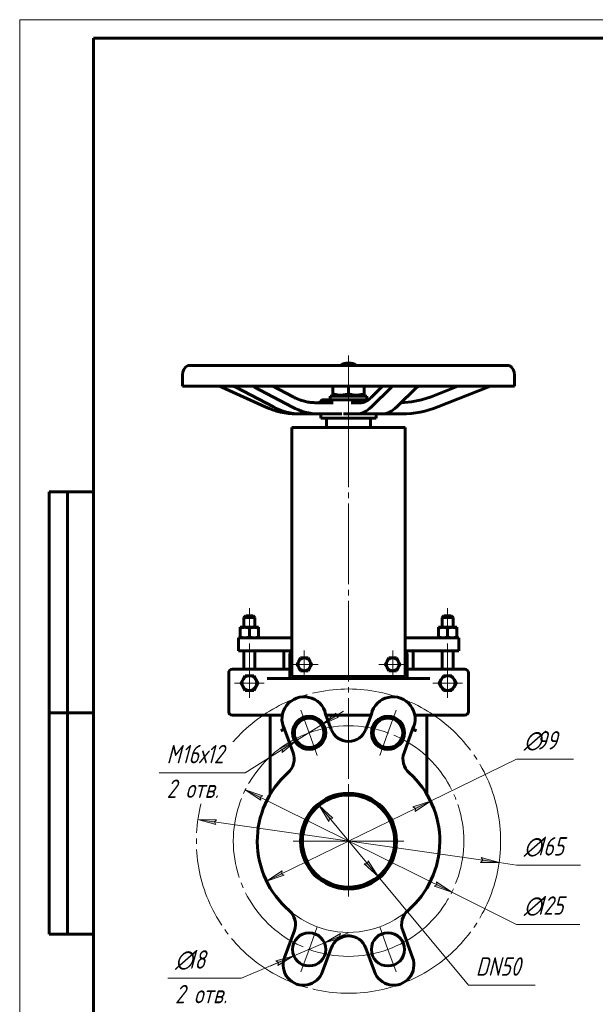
# Model space of a CAD drawing. Header units: millimetres. Extents: x 0 to 297, y 0 to 420.
# Tile 2 of 3: x 0 to 156, y 153 to 420. Entities that reach past the tile are written whole.
import ezdxf

# ---------------------------------------------------------------- set-up
doc = ezdxf.new("R2010")
doc.units = ezdxf.units.MM
for name, pattern in [('K5LT_AXLED', [26.368139, 21.868139, -1.5, 1.5, -1.5]), ('K5LT_BASIC', [0]), ('K5LT_THIN', [0])]:
    doc.linetypes.add(name, pattern=pattern)
doc.layers.add('Системный слой', color=7, linetype='Continuous')
doc.layers.add('Системный слой (1)', color=7, linetype='Continuous', true_color=0x6c6c6c)
doc.styles.add('KDIMTEXTSTYLE', font='GOST_AU.SHX', dxfattribs={"width": 0.96, "oblique": 15, "height": 5})
doc.styles.add('KTEXTSTYLE', font='GOST_AU.SHX', dxfattribs={"width": 0.56, "height": 5})
doc.dimstyles.new('KDIMSTYLE (0.50)', dxfattribs={"dimtxt": 5, "dimasz": 1, "dimexe": 2, "dimexo": 0, "dimgap": 1, "dimtad": 1, "dimlfac": 2, "dimtxsty": 'KDIMTEXTSTYLE', "dimsah": 1, "dimcen": 0, "dimdle": 1, "dimadec": 0, "dimazin": 0, "dimtfac": 0.667, "dimtmove": 0, "dimatfit": 3, "dimfxl": 1, "dimtvp": 1, "dimtolj": 1, "dimtzin": 0, "dimarcsym": 0})

# ---------------------------------------------------------------- blocks, each defined once
blk = doc.blocks.new('U0')
at = {"layer": 'Системный слой (1)', "color": 143, "linetype": 'K5LT_BASIC', "lineweight": 60, "true_color": 0x33acca}
for p, q in [((108.95, 316.9), (111.61, 317.77)), ((103.41, 316.13), (106.2, 316.35)), ((106.2, 316.35), (108.95, 316.9))]:
    blk.add_line(p, q, dxfattribs=at)
blk = doc.blocks.new('U1')
at = {"layer": 'Системный слой (1)', "color": 143, "linetype": 'K5LT_BASIC', "lineweight": 60, "true_color": 0x33acca}
for p, q in [((81.33, 316.13), (80.39, 316.13)), ((84.99, 316.13), (81.33, 316.13))]:
    blk.add_line(p, q, dxfattribs=at)
blk = doc.blocks.new('U2')
at = {"layer": 'Системный слой (1)', "color": 143, "linetype": 'K5LT_BASIC', "lineweight": 60, "true_color": 0x33acca}
for p, q in [((84.17, 317.94), (86.65, 317.94)), ((86.65, 317.94), (94.17, 317.94))]:
    blk.add_line(p, q, dxfattribs=at)
blk = doc.blocks.new('U3')
at = {"layer": 'Системный слой (1)', "color": 143, "linetype": 'K5LT_BASIC', "lineweight": 60, "true_color": 0x33acca}
for p, q in [((44.17, 320.62), (128.03, 320.62)), ((128.03, 320.62), (134.17, 320.62))]:
    blk.add_line(p, q, dxfattribs=at)
blk = doc.blocks.new('U4')
at = {"layer": 'Системный слой (1)', "color": 143, "linetype": 'K5LT_BASIC', "lineweight": 60, "true_color": 0x33acca}
for p, q in [((100.85, 320.36), (100.94, 320.51)), ((100.94, 320.51), (100.88, 320.62))]:
    blk.add_line(p, q, dxfattribs=at)
blk = doc.blocks.new('U5')
at = {"layer": 'Системный слой (1)', "color": 143, "linetype": 'K5LT_BASIC', "lineweight": 60, "true_color": 0x33acca}
for p, q in [((96.55, 313.13), (96.67, 313.13)), ((98.32, 313.13), (103.68, 313.13))]:
    blk.add_line(p, q, dxfattribs=at)
blk = doc.blocks.new('U6')
at = {"layer": 'Системный слой (1)', "color": 143, "linetype": 'K5LT_BASIC', "lineweight": 60, "true_color": 0x33acca}
for p in [(82.75, 316.94), (82.75, 316.94), (82.78, 316.94)]:
    blk.add_line(p, (82.75, 316.94), dxfattribs=at)
blk = doc.blocks.new('U7')
at = {"layer": 'Системный слой (1)', "color": 143, "linetype": 'K5LT_BASIC', "lineweight": 60, "true_color": 0x33acca}
for p, q in [((81.33, 316.13), (81.56, 316.17)), ((81.33, 316.13), (81.33, 316.13)), ((81.56, 316.17), (81.75, 316.28)), ((81.75, 316.28), (81.85, 316.38))]:
    blk.add_line(p, q, dxfattribs=at)
blk = doc.blocks.new('U8')
at = {"layer": 'Системный слой (1)', "color": 143, "linetype": 'K5LT_BASIC', "lineweight": 60, "true_color": 0x33acca}
for p, q in [((65.49, 248.88), (73.78, 248.88)), ((104.55, 248.88), (112.84, 248.88))]:
    blk.add_line(p, q, dxfattribs=at)
blk = doc.blocks.new('U9')
at = {"layer": 'Системный слой (1)', "color": 30, "linetype": 'K5LT_AXLED', "lineweight": 18, "true_color": 0xff8000}
for q in [(62.29, 244.1), (58.29, 240.1), (66.29, 240.1), (62.29, 236.1)]:
    blk.add_line((62.29, 240.1), q, dxfattribs=at)
blk = doc.blocks.new('U10')
at = {"layer": 'Системный слой (1)', "color": 30, "linetype": 'K5LT_AXLED', "lineweight": 18, "true_color": 0xff8000}
for q in [(77.18, 248.94), (73.43, 245.19), (80.93, 245.19), (77.18, 241.44)]:
    blk.add_line((77.18, 245.19), q, dxfattribs=at)
blk = doc.blocks.new('U11')
at = {"layer": 'Системный слой (1)', "color": 30, "linetype": 'K5LT_AXLED', "lineweight": 18, "true_color": 0xff8000}
for q in [(89.17, 212.26), (74.17, 197.26), (104.17, 197.26), (89.17, 182.26)]:
    blk.add_line((89.17, 197.26), q, dxfattribs=at)
blk = doc.blocks.new('U12')
at = {"layer": 'Системный слой (1)', "color": 30, "linetype": 'K5LT_AXLED', "lineweight": 18, "true_color": 0xff8000}
for q in [(101.15, 248.94), (97.4, 245.19), (104.9, 245.19), (101.15, 241.44)]:
    blk.add_line((101.15, 245.19), q, dxfattribs=at)
blk = doc.blocks.new('U13')
at = {"layer": 'Системный слой (1)', "color": 30, "linetype": 'K5LT_AXLED', "lineweight": 18, "true_color": 0xff8000}
for q in [(116.04, 244.1), (112.04, 240.1), (120.04, 240.1), (116.04, 236.1)]:
    blk.add_line((116.04, 240.1), q, dxfattribs=at)
blk = doc.blocks.new('D0')
at = {"layer": 'Системный слой (1)'}
for points in [[(85.68, 231.13), (86.46, 230.84), (81.87, 228.75), (85.76, 231.96)], [(71.2, 221.29), (75.09, 224.5), (70.5, 222.4), (71.27, 222.11)]]:
    blk.add_hatch(color=7, dxfattribs=at).paths.add_polyline_path(points)
at = {"layer": 'Системный слой (1)', "color": 7, "linetype": 'K5LT_THIN', "lineweight": 18, "true_color": 0xffffff}
for p, q in [((81.87, 228.75), (87.8, 232.46)), ((85.76, 231.96), (81.87, 228.75)), ((81.87, 228.75), (86.46, 230.84)), ((85.68, 231.13), (85.76, 231.96)), ((86.46, 230.84), (85.68, 231.13)), ((81.87, 228.75), (75.09, 224.5)), ((75.09, 224.5), (61.14, 215.77)), ((75.09, 224.5), (69.15, 220.79)), ((75.09, 224.5), (70.5, 222.4)), ((71.2, 221.29), (75.09, 224.5)), ((70.5, 222.4), (71.27, 222.11)), ((71.27, 222.11), (71.2, 221.29))]:
    blk.add_line(p, q, dxfattribs=at)
blk.add_wipeout([(39.85, 207.38), (39.85, 224.15), (58.36, 224.15), (58.36, 207.38)]).dxf.layer = 'Системный слой (1)'
blk.add_line((61.14, 215.77), (37.85, 215.77), dxfattribs=at)
at = {"layer": 'Системный слой (1)', "color": 7, "char_height": 5, "attachment_point": 1, "style": 'KTEXTSTYLE'}
for s, insert in [('\\H5.0;\\W1.000;\\Q15;\\Q15;\\W0.960;M', (39.85, 223.35)), ('\\H5.0;\\W1.000;\\Q15;\\Q15;\\W0.960;16х12', (43.82, 223.35)), ('\\H5.0;\\W1.000;\\Q15;\\Q15;\\W0.960;2 отв.', (39.85, 213.97))]:
    blk.add_mtext(s, dxfattribs=dict(at, insert=insert))
blk = doc.blocks.new('KDIMARROW_01')
at = {"layer": 'Системный слой'}
blk.add_hatch(color=0, dxfattribs=at).paths.add_polyline_path([(-5, -0.66), (0, 0), (-5, 0.66), (-4.5, 0)])
at = {"layer": 'Системный слой', "color": 0, "linetype": 'K5LT_THIN', "lineweight": 18}
for p, q in [((-4.5, 0), (-5, 0.66)), ((-5, 0.66), (0, 0)), ((0, 0), (-5, -0.66)), ((-5, -0.66), (-4.5, 0))]:
    blk.add_line(p, q, dxfattribs=at)
at = {"layer": 'Системный слой (1)', "color": 0, "linetype": 'K5LT_THIN', "lineweight": 18}
blk.add_line((89.17, 197.26), (88.67, 197.26), dxfattribs=at)
blk = doc.blocks.new('D1')
at = {"layer": 'Системный слой (1)'}
for points in [[(86.76, 171.42), (87.47, 171.01), (82.62, 169.66), (86.96, 172.23)], [(70, 163.56), (74.34, 166.13), (69.48, 164.77), (70.2, 164.36)]]:
    blk.add_hatch(color=7, dxfattribs=at).paths.add_polyline_path(points)
at = {"layer": 'Системный слой (1)', "color": 7, "linetype": 'K5LT_THIN', "lineweight": 18, "true_color": 0xffffff}
for p, q in [((82.62, 169.66), (89.06, 172.4)), ((86.96, 172.23), (82.62, 169.66)), ((82.62, 169.66), (87.47, 171.01)), ((86.76, 171.42), (86.96, 172.23)), ((87.47, 171.01), (86.76, 171.42)), ((82.62, 169.66), (74.34, 166.13)), ((74.34, 166.13), (60.14, 160.07)), ((74.34, 166.13), (67.9, 163.38)), ((74.34, 166.13), (69.48, 164.77)), ((70, 163.56), (74.34, 166.13)), ((69.48, 164.77), (70.2, 164.36)), ((70.2, 164.36), (70, 163.56))]:
    blk.add_line(p, q, dxfattribs=at)
blk.add_wipeout([(42.13, 151.68), (42.13, 168.45), (57.5, 168.45), (57.5, 151.68)]).dxf.layer = 'Системный слой (1)'
blk.add_line((60.14, 160.07), (40.13, 160.07), dxfattribs=at)
at = {"layer": 'Системный слой (1)', "color": 7, "char_height": 5, "attachment_point": 1, "style": 'KTEXTSTYLE'}
for s, insert in [('\\H5.0;\\W1.000;\\Q15;\\Q15;\\W0.960;∅', (42.13, 167.65)), ('\\H5.0;\\W1.000;\\Q15;\\Q15;\\W0.960;18', (45.44, 167.65)), ('\\H5.0;\\W1.000;\\Q15;\\Q15;\\W0.960;2 отв.', (42.13, 158.27))]:
    blk.add_mtext(s, dxfattribs=dict(at, insert=insert))
blk = doc.blocks.new('U14')
at = {"layer": 'Системный слой (1)', "color": 30, "linetype": 'K5LT_AXLED', "lineweight": 18, "true_color": 0xff8000}
for p, q in [((78.48, 226.62), (76.25, 232.73)), ((99.85, 226.62), (102.08, 232.73)), ((80.7, 220.51), (78.48, 226.62)), ((97.63, 220.51), (99.85, 226.62)), ((80.7, 174), (78.48, 167.89)), ((97.63, 174), (99.85, 167.89)), ((78.48, 167.89), (76.25, 161.78)), ((99.85, 167.89), (102.08, 161.78))]:
    blk.add_line(p, q, dxfattribs=at)
for start, end in [(70, 110), (110, 250), (290, 70), (250, 290)]:
    blk.add_arc((89.17, 197.26), 31.25, start, end, dxfattribs=at)
blk = doc.blocks.new('D2')
at = {"layer": 'Системный слой (1)'}
for points in [[(65.94, 209.5), (61.16, 211.13), (65.35, 208.32), (65.2, 209.13)], [(117.17, 183.38), (112.98, 186.19), (113.14, 185.38), (112.39, 185.01)]]:
    blk.add_hatch(color=7, dxfattribs=at).paths.add_polyline_path(points)
at = {"layer": 'Системный слой (1)', "color": 7, "linetype": 'K5LT_THIN', "lineweight": 18, "true_color": 0xffffff}
for p, q in [((61.16, 211.13), (65.94, 209.5)), ((65.35, 208.32), (61.16, 211.13)), ((61.16, 211.13), (117.17, 183.38)), ((65.94, 209.5), (65.2, 209.13)), ((65.2, 209.13), (65.35, 208.32)), ((112.39, 185.01), (113.14, 185.38)), ((117.17, 183.38), (112.39, 185.01)), ((113.14, 185.38), (112.98, 186.19)), ((112.98, 186.19), (117.17, 183.38)), ((117.17, 183.38), (134.71, 174.69))]:
    blk.add_line(p, q, dxfattribs=at)
blk.add_wipeout([(136.71, 175.69), (136.71, 183.07), (149.38, 183.07), (149.38, 175.69)]).dxf.layer = 'Системный слой (1)'
blk.add_line((134.71, 174.69), (151.91, 174.69), dxfattribs=at)
at = {"layer": 'Системный слой (1)', "color": 7, "char_height": 5, "attachment_point": 1, "style": 'KTEXTSTYLE'}
for s, insert in [('\\H5.0;\\W1.000;\\Q15;\\Q15;\\W0.960;∅', (136.71, 182.28)), ('\\H5.0;\\W1.000;\\Q15;\\Q15;\\W0.960;125', (140.02, 182.28))]:
    blk.add_mtext(s, dxfattribs=dict(at, insert=insert))
blk = doc.blocks.new('D3')
at = {"layer": 'Системный слой (1)'}
for points in [[(107.2, 205.33), (111.4, 208.12), (106.62, 206.52), (107.36, 206.14)], [(66.93, 186.39), (71.71, 188), (70.97, 188.37), (71.13, 189.18)]]:
    blk.add_hatch(color=7, dxfattribs=at).paths.add_polyline_path(points)
at = {"layer": 'Системный слой (1)', "color": 7, "linetype": 'K5LT_THIN', "lineweight": 18, "true_color": 0xffffff}
for p, q in [((111.4, 208.12), (134.71, 219.5)), ((66.93, 186.39), (111.4, 208.12)), ((106.62, 206.52), (111.4, 208.12)), ((107.36, 206.14), (106.62, 206.52)), ((111.4, 208.12), (107.2, 205.33)), ((107.2, 205.33), (107.36, 206.14)), ((66.93, 186.39), (71.13, 189.18)), ((71.71, 188), (66.93, 186.39)), ((71.13, 189.18), (70.97, 188.37)), ((70.97, 188.37), (71.71, 188))]:
    blk.add_line(p, q, dxfattribs=at)
blk.add_arc((89.17, 197.26), 24.75, 201.4056, 310.6643, dxfattribs=at)
blk.add_arc((89.17, 197.26), 24.75, 201.4056, 310.6643, dxfattribs=at)
blk.add_wipeout([(136.71, 220.5), (136.71, 227.89), (147.73, 227.89), (147.73, 220.5)]).dxf.layer = 'Системный слой (1)'
blk.add_line((134.71, 219.5), (150.19, 219.5), dxfattribs=at)
at = {"layer": 'Системный слой (1)', "color": 7, "char_height": 5, "attachment_point": 1, "style": 'KTEXTSTYLE'}
for s, insert in [('\\H5.0;\\W1.000;\\Q15;\\Q15;\\W0.960;∅', (136.71, 227.09)), ('\\H5.0;\\W1.000;\\Q15;\\Q15;\\W0.960;99', (140.02, 227.09))]:
    blk.add_mtext(s, dxfattribs=dict(at, insert=insert))
blk = doc.blocks.new('D4')
at = {"layer": 'Системный слой (1)'}
for points in [[(52.78, 202.45), (53.37, 203.03), (48.33, 203.08), (53.19, 201.73)], [(130, 191.43), (125.15, 192.79), (125.55, 192.07), (124.96, 191.48)]]:
    blk.add_hatch(color=7, dxfattribs=at).paths.add_polyline_path(points)
at = {"layer": 'Системный слой (1)', "color": 7, "linetype": 'K5LT_THIN', "lineweight": 18, "true_color": 0xffffff}
for p, q in [((48.33, 203.08), (53.37, 203.03)), ((53.19, 201.73), (48.33, 203.08)), ((48.33, 203.08), (130, 191.43)), ((53.37, 203.03), (52.78, 202.45)), ((52.78, 202.45), (53.19, 201.73)), ((125.55, 192.07), (125.15, 192.79)), ((125.15, 192.79), (130, 191.43)), ((124.96, 191.48), (125.55, 192.07)), ((130, 191.43), (124.96, 191.48)), ((130, 191.43), (134.71, 190.76))]:
    blk.add_line(p, q, dxfattribs=at)
blk.add_wipeout([(136.71, 191.76), (136.71, 199.14), (149.51, 199.14), (149.51, 191.76)]).dxf.layer = 'Системный слой (1)'
blk.add_line((134.71, 190.76), (152.04, 190.76), dxfattribs=at)
at = {"layer": 'Системный слой (1)', "color": 7, "char_height": 5, "attachment_point": 1, "style": 'KTEXTSTYLE'}
for s, insert in [('\\H5.0;\\W1.000;\\Q15;\\Q15;\\W0.960;∅', (136.71, 198.34)), ('\\H5.0;\\W1.000;\\Q15;\\Q15;\\W0.960;165', (140.02, 198.34))]:
    blk.add_mtext(s, dxfattribs=dict(at, insert=insert))
blk = doc.blocks.new('D5')
at = {"layer": 'Системный слой (1)'}
for points in [[(84.88, 203.45), (81.17, 206.87), (83.87, 202.6), (84.05, 203.41)], [(97.16, 187.64), (94.47, 191.91), (94.28, 191.11), (93.45, 191.07)]]:
    blk.add_hatch(color=7, dxfattribs=at).paths.add_polyline_path(points)
at = {"layer": 'Системный слой (1)', "color": 7, "linetype": 'K5LT_THIN', "lineweight": 18, "true_color": 0xffffff}
for p, q in [((81.17, 206.87), (84.88, 203.45)), ((83.87, 202.6), (81.17, 206.87)), ((81.17, 206.87), (97.16, 187.64)), ((84.05, 203.41), (83.87, 202.6)), ((84.88, 203.45), (84.05, 203.41)), ((93.45, 191.07), (94.28, 191.11)), ((97.16, 187.64), (93.45, 191.07)), ((94.28, 191.11), (94.47, 191.91)), ((94.47, 191.91), (97.16, 187.64)), ((97.16, 187.64), (121.67, 158.16))]:
    blk.add_line(p, q, dxfattribs=at)
blk.add_wipeout([(123.67, 159.16), (123.67, 166.54), (137.22, 166.54), (137.22, 159.16)]).dxf.layer = 'Системный слой (1)'
blk.add_line((121.67, 158.16), (139.79, 158.16), dxfattribs=at)
at = {"layer": 'Системный слой (1)', "color": 7, "insert": (123.67, 165.75), "char_height": 5, "attachment_point": 1, "style": 'KTEXTSTYLE'}
blk.add_mtext('\\H5.0;\\W1.000;\\Q15;\\Q15;\\W0.960;DN50', dxfattribs=at)
blk = doc.blocks.new('U29')
at = {"color": 7, "linetype": 'K5LT_THIN', "lineweight": 18, "true_color": 0xffffff}
for p, q in [((0, 0), (0, 420)), ((0, 420), (297, 420))]:
    blk.add_line(p, q, dxfattribs=at)
at = {"color": 143, "linetype": 'K5LT_BASIC', "lineweight": 60, "true_color": 0x33acca}
for p, q in [((20, 5), (20, 415)), ((20, 415), (292, 415)), ((8, 172), (8, 292)), ((20, 292), (8, 292)), ((13, 172), (13, 292)), ((20, 232), (8, 232)), ((20, 172), (8, 172))]:
    blk.add_line(p, q, dxfattribs=at)

msp = doc.modelspace()

# ---------------------------------------------------------------- linework, layer by layer
at = {"layer": 'Системный слой (1)', "color": 30, "linetype": 'K5LT_AXLED', "lineweight": 18, "true_color": 0xff8000}
for p, q in [((89.1658, 328.9433), (89.1658, 318.624)), ((89.1658, 320.5683), (89.1658, 314.9433)), ((89.1658, 315.1317), (89.1658, 207.7571)), ((62.2908, 253.2313), (62.2908, 260.3813)), ((116.0408, 253.2313), (116.0408, 260.3813)), ((62.2908, 240.7028), (62.2908, 250.8813)), ((116.0408, 240.7028), (116.0408, 250.8813))]:
    msp.add_line(p, q, dxfattribs=at)
at = {"layer": 'Системный слой (1)', "color": 143, "linetype": 'K5LT_BASIC', "lineweight": 60, "true_color": 0x33acca}
for p, q in [((45.5541, 326.2571), (132.7775, 326.2571)), ((44.1658, 320.624), (44.1658, 323.6905)), ((134.1658, 320.624), (134.1658, 323.6905)), ((54.1094, 320.624), (54.8296, 320.3563)), ((58.6334, 320.3563), (57.9499, 320.624)), ((63.2958, 320.624), (63.6255, 320.3563)), ((74.1481, 317.7245), (68.6616, 320.624)), ((84.9158, 320.624), (84.9158, 318.5683)), ((89.1658, 320.624), (89.1658, 318.5683)), ((93.4158, 320.624), (93.4158, 318.5683)), ((95.2856, 317.5545), (98.4176, 320.624)), ((108.2336, 320.624), (107.7172, 320.3563)), ((111.6088, 317.77), (118.809, 320.624)), ((126.9202, 320.3563), (127.6222, 320.624)), ((66.603, 314.9798), (54.8296, 320.3563)), ((68.8067, 314.9798), (58.6334, 320.3563)), ((73.7988, 314.9798), (63.6255, 320.3563)), ((84.1658, 316.9433), (84.1658, 317.9433)), ((84.9158, 318.1887), (84.9158, 318.5683)), ((84.9158, 318.1887), (85.3408, 317.9433)), ((93.4158, 318.1887), (92.9908, 317.9433)), ((93.4158, 318.5683), (93.4158, 318.1887)), ((94.1658, 316.9433), (94.1658, 317.9433)), ((95.3654, 314.9798), (100.8513, 320.3563)), ((102.2313, 314.9798), (107.7172, 320.3563)), ((113.3565, 314.9798), (126.9202, 320.3563)), ((80.3892, 316.1317), (80.389, 316.1317)), ((81.5754, 316.514), (81.5753, 316.514)), ((82.4122, 316.9433), (82.397, 316.9433)), ((82.6711, 316.9433), (82.4122, 316.9433)), ((82.7484, 316.9433), (82.6711, 316.9433)), ((82.7523, 316.9433), (82.7343, 316.9432)), ((82.7523, 316.9433), (82.7525, 316.9433)), ((82.8154, 316.9433), (82.7543, 316.9433)), ((85.7835, 316.9433), (82.8154, 316.9433)), ((86.086, 316.9433), (85.7835, 316.9433)), ((87.4088, 316.9433), (86.086, 316.9433)), ((86.8066, 316.9433), (86.5957, 316.9433)), ((88.165, 316.9433), (87.4088, 316.9433)), ((89.4338, 316.9433), (88.165, 316.9433)), ((89.7489, 316.9433), (89.4338, 316.9433)), ((93.831, 316.9433), (89.7489, 316.9433)), ((92.3681, 316.1317), (89.885, 316.1317)), ((92.3682, 316.1317), (92.3681, 316.1317)), ((94.0159, 316.9433), (93.831, 316.9433)), ((94.5746, 316.9433), (94.0159, 316.9433)), ((103.5824, 316.1317), (103.4067, 316.1317)), ((76.0626, 313.1317), (75.0002, 313.1317)), ((76.0626, 313.1317), (81.0548, 313.1317)), ((86.4013, 313.1317), (81.0548, 313.1317)), ((81.6658, 311.9433), (81.6658, 313.1317)), ((86.4013, 313.1317), (87.3139, 313.1317)), ((87.8319, 313.1317), (88.5695, 313.1317)), ((88.5695, 313.1317), (91.4526, 313.1317)), ((91.4526, 313.1317), (98.3185, 313.1317)), ((96.6658, 311.9433), (96.6658, 313.1317)), ((81.6658, 311.9433), (96.6658, 311.9433)), ((83.1658, 309.4433), (83.1658, 311.9433)), ((95.1658, 309.4433), (95.1658, 311.9433)), ((89.1658, 309.4433), (73.7847, 309.4433)), ((73.7847, 309.4433), (73.7847, 306.9433)), ((104.5468, 309.4433), (89.1658, 309.4433)), ((104.5468, 306.9433), (104.5468, 309.4433)), ((73.7847, 241.8813), (73.7847, 306.9433)), ((104.5468, 306.9433), (104.5468, 241.8813)), ((61.2908, 258.3813), (60.7908, 257.8813)), ((60.7908, 255.2313), (60.7908, 257.8813)), ((60.7908, 257.8813), (63.7908, 257.8813)), ((63.2908, 258.3813), (61.2908, 258.3813)), ((63.2908, 258.3813), (63.7908, 257.8813)), ((63.7908, 255.2313), (63.7908, 257.8813)), ((115.0408, 258.3813), (114.5408, 257.8813)), ((114.5408, 255.2313), (114.5408, 257.8813)), ((114.5408, 257.8813), (117.5408, 257.8813)), ((117.0408, 258.3813), (115.0408, 258.3813)), ((117.0408, 258.3813), (117.5408, 257.8813)), ((117.5408, 255.2313), (117.5408, 257.8813)), ((59.7908, 255.2313), (59.7908, 255.008)), ((61.0408, 255.2313), (59.7908, 255.2313)), ((59.7908, 255.008), (59.7908, 252.6045)), ((63.5408, 255.2313), (61.0408, 255.2313)), ((62.2908, 255.008), (62.2908, 252.6045)), ((64.7908, 255.2313), (63.5408, 255.2313)), ((64.7908, 255.008), (64.7908, 255.2313)), ((64.7908, 255.008), (64.7908, 252.6045)), ((113.5408, 255.2313), (114.7908, 255.2313)), ((113.5408, 255.008), (113.5408, 255.2313)), ((113.5408, 255.008), (113.5408, 252.6045)), ((114.7908, 255.2313), (117.2908, 255.2313)), ((116.0408, 255.008), (116.0408, 252.6045)), ((117.2908, 255.2313), (118.5408, 255.2313)), ((118.5408, 255.2313), (118.5408, 255.008)), ((118.5408, 255.008), (118.5408, 252.6045)), ((59.5837, 252.3813), (59.2908, 252.3813)), ((59.2908, 252.3813), (59.2908, 248.8813)), ((61.9513, 252.3813), (59.5837, 252.3813)), ((59.7908, 252.6045), (59.7908, 252.3813)), ((65.4868, 252.3813), (61.9513, 252.3813)), ((64.7908, 252.3813), (64.7908, 252.6045)), ((65.4868, 252.3813), (73.7847, 252.3813)), ((104.5468, 252.3813), (112.8447, 252.3813)), ((116.3802, 252.3813), (112.8447, 252.3813)), ((113.5408, 252.3813), (113.5408, 252.6045)), ((118.7479, 252.3813), (116.3802, 252.3813)), ((118.5408, 252.6045), (118.5408, 252.3813)), ((119.0408, 252.3813), (118.7479, 252.3813)), ((119.0408, 248.8813), (119.0408, 252.3813)), ((59.2908, 248.8813), (59.5837, 248.8813)), ((59.5837, 248.8813), (61.9513, 248.8813)), ((60.7908, 243.8813), (60.7908, 248.8813)), ((61.9513, 248.8813), (65.4868, 248.8813)), ((63.7908, 243.8813), (63.7908, 248.8813)), ((71.6658, 248.8813), (71.6658, 243.8813)), ((106.6658, 243.8813), (106.6658, 248.8813)), ((112.8447, 248.8813), (116.3802, 248.8813)), ((114.5408, 243.8813), (114.5408, 248.8813)), ((116.3802, 248.8813), (118.7479, 248.8813)), ((117.5408, 243.8813), (117.5408, 248.8813)), ((118.7479, 248.8813), (119.0408, 248.8813)), ((73.2847, 243.8813), (73.2847, 247.8813)), ((75.1635, 245.1912), (75.6687, 246.0662)), ((75.6687, 246.0662), (76.1739, 246.9412)), ((76.1739, 246.9412), (77.1842, 246.9412)), ((77.1842, 246.9412), (78.1946, 246.9412)), ((78.1946, 246.9412), (78.6998, 246.0662)), ((78.6998, 246.0662), (79.205, 245.1912)), ((99.6317, 246.0662), (99.1266, 245.1912)), ((100.1369, 246.9412), (99.6317, 246.0662)), ((101.1473, 246.9412), (100.1369, 246.9412)), ((102.1577, 246.9412), (101.1473, 246.9412)), ((102.6628, 246.0662), (102.1577, 246.9412)), ((103.168, 245.1912), (102.6628, 246.0662)), ((105.0468, 243.8813), (105.0468, 247.8813)), ((57.6658, 243.8813), (67.0886, 243.8813)), ((70.6242, 243.8813), (67.0886, 243.8813)), ((73.2847, 243.8813), (70.6242, 243.8813)), ((73.2847, 241.3813), (73.2847, 243.8813)), ((75.6687, 244.3162), (75.1635, 245.1912)), ((76.1739, 243.4412), (75.6687, 244.3162)), ((77.1842, 243.4412), (76.1739, 243.4412)), ((78.1946, 243.4412), (77.1842, 243.4412)), ((78.6998, 244.3162), (78.1946, 243.4412)), ((79.205, 245.1912), (78.6998, 244.3162)), ((99.1266, 245.1912), (99.6317, 244.3162)), ((99.6317, 244.3162), (100.1369, 243.4412)), ((100.1369, 243.4412), (101.1473, 243.4412)), ((101.1473, 243.4412), (102.1577, 243.4412)), ((102.1577, 243.4412), (102.6628, 244.3162)), ((102.6628, 244.3162), (103.168, 245.1912)), ((107.7074, 243.8813), (105.0468, 243.8813)), ((105.0468, 241.3813), (105.0468, 243.8813)), ((111.2429, 243.8813), (107.7074, 243.8813)), ((111.2429, 243.8813), (120.6658, 243.8813)), ((56.6658, 232.3813), (56.6658, 242.8813)), ((59.9814, 240.1047), (60.5587, 241.1047)), ((60.5587, 241.1047), (61.1361, 242.1047)), ((61.1361, 242.1047), (62.2908, 242.1047)), ((62.2908, 242.1047), (63.4455, 242.1047)), ((63.4455, 242.1047), (64.0228, 241.1047)), ((64.0228, 241.1047), (64.6002, 240.1047)), ((67.0886, 241.3813), (70.6242, 241.3813)), ((70.6242, 241.3813), (73.2847, 241.3813)), ((105.0468, 241.3813), (73.2847, 241.3813)), ((104.5468, 241.8813), (73.7847, 241.8813)), ((105.0468, 241.3813), (107.7074, 241.3813)), ((107.7074, 241.3813), (111.2429, 241.3813)), ((114.3087, 241.1047), (113.7314, 240.1047)), ((114.8861, 242.1047), (114.3087, 241.1047)), ((116.0408, 242.1047), (114.8861, 242.1047)), ((117.1955, 242.1047), (116.0408, 242.1047)), ((117.7728, 241.1047), (117.1955, 242.1047)), ((118.3502, 240.1047), (117.7728, 241.1047)), ((121.6658, 232.3813), (121.6658, 242.8813)), ((60.5587, 239.1047), (59.9814, 240.1047)), ((61.1361, 238.1047), (60.5587, 239.1047)), ((62.2908, 238.1047), (61.1361, 238.1047)), ((63.4455, 238.1047), (62.2908, 238.1047)), ((64.0228, 239.1047), (63.4455, 238.1047)), ((64.6002, 240.1047), (64.0228, 239.1047)), ((113.7314, 240.1047), (114.3087, 239.1047)), ((114.3087, 239.1047), (114.8861, 238.1047)), ((114.8861, 238.1047), (116.0408, 238.1047)), ((116.0408, 238.1047), (117.1955, 238.1047)), ((117.1955, 238.1047), (117.7728, 239.1047)), ((117.7728, 239.1047), (118.3502, 240.1047)), ((57.6658, 231.3813), (71.1935, 231.3813)), ((67.9158, 211.8001), (67.9158, 231.3813)), ((84.4673, 227.5644), (82.9641, 231.6946)), ((83.0781, 231.3813), (95.2534, 231.3813)), ((95.3675, 231.6946), (93.8642, 227.5644)), ((107.1381, 231.3813), (120.6658, 231.3813)), ((110.4158, 211.8001), (110.4158, 231.3813)), ((71.7806, 227.6241), (74.1133, 221.215)), ((104.2182, 221.215), (106.551, 227.6241)), ((67.9158, 211.8001), (67.9158, 209.9457)), ((110.4158, 209.9457), (110.4158, 211.8001)), ((74.4784, 172.9804), (71.815, 165.6628)), ((106.5165, 165.6628), (103.8532, 172.9804)), ((82.1488, 161.9016), (84.4673, 168.2715)), ((93.8642, 168.2715), (96.1827, 161.9016))]:
    msp.add_line(p, q, dxfattribs=at)
at = {"layer": 'Системный слой (1)', "color": 30, "linetype": 'K5LT_AXLED', "lineweight": 18, "true_color": 0xff8000}
msp.add_circle((89.1658, 197.2571), 41.25, dxfattribs=at)
at = {"layer": 'Системный слой (1)', "color": 143, "linetype": 'K5LT_BASIC', "lineweight": 60, "true_color": 0x33acca}
for centre, radius in [((78.4776, 226.6225), 4.5), ((78.4776, 226.6225), 4), ((99.8539, 226.6225), 4.5), ((99.8539, 226.6225), 4), ((89.1658, 197.2571), 13), ((89.1658, 197.2571), 12.5), ((78.4776, 167.8917), 4.5), ((99.8539, 167.8917), 4.5)]:
    msp.add_circle(centre, radius, dxfattribs=at)
for centre, radius, start, end in [((47.2323, 323.6905), 3.0666, 123.180517, 180), ((89.1658, 322.9433), 4, 90, 124.061128), ((89.1658, 322.9433), 4, 55.938872, 90), ((131.0992, 323.6905), 3.0666, 0, 56.819483), ((74.2847, 247.8813), 1, 120, 180), ((104.0468, 247.8813), 1, 0, 60), ((77.1842, 245.1912), 1.75, 150, 210), ((77.1842, 245.1912), 1.75, 90, 150), ((77.1842, 245.1912), 1.75, 30, 90), ((77.1842, 245.1912), 1.75, 330, 30), ((101.1473, 245.1912), 1.75, 150, 210), ((101.1473, 245.1912), 1.75, 90, 150), ((101.1473, 245.1912), 1.75, 30, 90), ((101.1473, 245.1912), 1.75, 330, 30), ((57.6658, 242.8813), 1, 90, 180), ((77.1842, 245.1912), 1.75, 210, 270), ((77.1842, 245.1912), 1.75, 270, 330), ((101.1473, 245.1912), 1.75, 210, 270), ((101.1473, 245.1912), 1.75, 270, 330), ((120.6658, 242.8813), 1, 0, 90), ((62.2908, 240.1047), 2, 150, 210), ((62.2908, 240.1047), 2, 90, 150), ((62.2908, 240.1047), 2, 30, 90), ((62.2908, 240.1047), 2, 330, 30), ((116.0408, 240.1047), 2, 150, 210), ((116.0408, 240.1047), 2, 90, 150), ((116.0408, 240.1047), 2, 30, 90), ((116.0408, 240.1047), 2, 330, 30), ((62.2908, 240.1047), 2, 210, 270), ((62.2908, 240.1047), 2, 270, 330), ((116.0408, 240.1047), 2, 210, 270), ((116.0408, 240.1047), 2, 270, 330), ((77.1096, 230.3813), 6, 12.643558, 207.356442), ((101.222, 230.3813), 6, 332.643558, 167.356442), ((57.6658, 232.3813), 1, 180, 270), ((120.6658, 232.3813), 1, 270, 0), ((89.1658, 229.2745), 5, 200, 340), ((69.4148, 219.5049), 5, 311.597737, 20), ((108.9167, 219.5049), 5, 160, 228.402263), ((89.1658, 197.2571), 24.75, 131.597737, 229.335693), ((89.1658, 197.2571), 24.75, 310.664307, 48.402263), ((69.7799, 174.6905), 5, 340, 49.335693), ((108.5516, 174.6905), 5, 130.664307, 200), ((89.1658, 166.5614), 5, 20, 160), ((89.1658, 166.5614), 5, 82.262233, 97.737767), ((76.9385, 163.6631), 5.5, 158.678941, 341.321059), ((101.393, 163.6631), 5.5, 198.678941, 21.321059)]:
    msp.add_arc(centre, radius, start, end, dxfattribs=at)
for centre, major_axis, ratio, start_param, end_param in [((81.0239, 316.9433), (0.8278, -0.561), 0.88192262, 0.00246835, 0.00280434), ((75.0002, 339.6317), (0, -26.5), 0.86366256, 5.90751407, 6.28318531), ((76.0626, 339.6317), (0, -26.5), 0.74628586, 5.90751407, 6.28318531), ((81.0548, 339.6317), (0, -26.5), 0.74628586, 5.90751407, 6.28318531), ((91.4526, 339.6317), (0, -26.5), 0.40243253, 0, 0.37567124), ((98.3185, 339.6317), (0, -26.5), 0.40243253, 0, 0.37567124), ((103.6823, 339.6317), (0, -26.5), 0.99500284, 0, 0.37567124)]:
    msp.add_ellipse(centre, major_axis=major_axis, ratio=ratio, start_param=start_param, end_param=end_param, dxfattribs=at)
for points, knots in [([(84.9158, 318.5683), (85.1549, 318.4886), (85.5163, 318.3832), (85.9729, 318.2871), (86.2705, 318.2399), (86.5246, 318.211), (86.7793, 318.1929), (87.0205, 318.1869), (87.2669, 318.1917), (87.5038, 318.2062), (87.7911, 318.2365), (88.1542, 318.2938), (88.6277, 318.4005), (88.9756, 318.5049), (89.1658, 318.5683)], [0, 0, 0, 0, 2.59801481, 3.88110665, 4.83960095, 5.73074982, 6.54245647, 7.49970119, 8.24526286, 9.11284516, 9.97477882, 11.25399798, 12.9317507, 15, 15, 15, 15]), ([(89.1658, 318.5683), (89.4049, 318.4886), (89.7663, 318.3832), (90.2229, 318.2871), (90.5205, 318.2399), (90.7746, 318.211), (91.0293, 318.1929), (91.2705, 318.1869), (91.5169, 318.1917), (91.7538, 318.2062), (92.0411, 318.2365), (92.4042, 318.2938), (92.8777, 318.4005), (93.2256, 318.5049), (93.4158, 318.5683)], [0, 0, 0, 0, 2.59801481, 3.88110665, 4.83960095, 5.73074982, 6.54245647, 7.49970119, 8.24526286, 9.11284516, 9.97477882, 11.25399798, 12.9317507, 15, 15, 15, 15]), ([(80.3892, 316.1317), (80.3891, 316.1317), (80.3891, 316.1317), (79.9647, 316.1531), (79.5398, 316.1531), (78.6926, 316.2387), (78.27, 316.3028), (77.4289, 316.4735), (77.0103, 316.5802), (76.5198, 316.731), (76.4448, 316.7547), (76.2991, 316.8023), (76.2283, 316.8261), (76.0934, 316.8726), (76.0293, 316.8952), (75.907, 316.9395), (75.8489, 316.9609), (75.738, 317.0027), (75.6852, 317.023), (75.5847, 317.0623), (75.5368, 317.0813), (75.4456, 317.1181), (75.4022, 317.1359), (75.3156, 317.1719), (75.2723, 317.1901), (75.1943, 317.2234), (75.1596, 317.2384), (75.0663, 317.2792), (75.0077, 317.3052), (74.8376, 317.3822), (74.7263, 317.4343), (74.4588, 317.5637), (74.3031, 317.6426), (74.1481, 317.7245)], [0, 0, 0, 0, 0.00066232, 0.00066232, 4.2, 4.2, 8.4, 8.4, 12.6, 12.6, 13.35902804, 13.35902804, 14.07727582, 14.07727582, 14.73022835, 14.73022835, 15.32382155, 15.32382155, 15.86345174, 15.86345174, 16.35402464, 16.35402464, 16.8, 16.8, 17.24597536, 17.24597536, 17.60413128, 17.60413128, 18.21024226, 18.21024226, 19.36736355, 19.36736355, 21, 21, 21, 21]), ([(81.5757, 316.5138), (81.5754, 316.5133), (81.5751, 316.5129), (81.5714, 316.5076), (81.568, 316.5028), (81.5595, 316.4912), (81.5544, 316.4845), (81.5393, 316.4652), (81.5289, 316.4526), (81.4963, 316.4157), (81.4724, 316.3916), (81.4196, 316.3442), (81.3902, 316.3209), (81.3274, 316.2772), (81.2939, 316.2568), (81.2236, 316.2199), (81.1869, 316.2035), (81.1113, 316.1754), (81.0725, 316.1638), (80.9943, 316.1458), (80.955, 316.1394), (80.888, 316.133), (80.8607, 316.133), (80.8333, 316.1317), (80.8333, 316.1317), (80.8333, 316.1317)], [0.38184142, 0.38184142, 0.38184142, 0.38184142, 0.42177591, 0.42177591, 0.84355182, 0.84355182, 1.42910411, 1.42910411, 2.52391541, 2.52391541, 4.67539031, 4.67539031, 6.96351098, 6.96351098, 9.30290449, 9.30290449, 11.67274295, 11.67274295, 14.041319, 14.041319, 16.37710079, 16.37710079, 17.99970907, 17.99970907, 18, 18, 18, 18]), ([(82.3969, 316.9433), (82.385, 316.9433), (82.373, 316.9431), (82.3391, 316.9419), (82.3174, 316.9403), (82.2548, 316.9339), (82.2142, 316.9272), (82.1654, 316.9161), (82.1566, 316.9139), (82.1403, 316.9097), (82.1327, 316.9077), (82.1108, 316.9015), (82.0965, 316.8972), (82.0546, 316.8833), (82.0273, 316.8729), (81.9608, 316.8443), (81.9222, 316.8247), (81.8483, 316.7806), (81.8128, 316.7562), (81.7446, 316.7026), (81.7119, 316.6733), (81.6506, 316.6106), (81.622, 316.5773), (81.5888, 316.5329), (81.582, 316.5235), (81.5753, 316.514)], [0, 0, 0, 0, 0.7898914, 0.7898914, 2.21169592, 2.21169592, 4.89732668, 4.89732668, 5.48616475, 5.48616475, 6.00220978, 6.00220978, 6.97358993, 6.97358993, 8.88599514, 8.88599514, 11.70542576, 11.70542576, 14.51205242, 14.51205242, 17.37665152, 17.37665152, 20.23969315, 20.23969315, 21, 21, 21, 21]), ([(81.8634, 316.401), (81.8634, 316.4009), (81.8634, 316.4009), (81.8624, 316.3991), (81.8611, 316.397), (81.8577, 316.3915), (81.8556, 316.3882), (81.8531, 316.3844)], [4.18455867, 4.18455867, 4.18455867, 4.18455867, 4.2, 4.2, 5.6, 5.6, 7, 7, 7, 7]), ([(81.8635, 316.4017), (81.8644, 316.4033), (81.8652, 316.4049), (81.8675, 316.4093), (81.869, 316.412), (81.8733, 316.4201), (81.8762, 316.4254), (81.885, 316.4412), (81.8911, 316.4516), (81.9097, 316.4823), (81.9229, 316.5022), (81.9491, 316.5391), (81.9621, 316.5561), (81.9891, 316.5893), (82.0032, 316.6055), (82.0427, 316.6483), (82.0692, 316.674), (82.1301, 316.7269), (82.1649, 316.7535), (82.2342, 316.7995), (82.2682, 316.8193), (82.341, 316.8559), (82.3799, 316.8724), (82.4604, 316.9007), (82.502, 316.9124), (82.5871, 316.9305), (82.6305, 316.9368), (82.6897, 316.9415), (82.7053, 316.9423), (82.7275, 316.943), (82.7342, 316.9432), (82.7433, 316.9433), (82.7457, 316.9433), (82.7489, 316.9433), (82.7498, 316.9433), (82.7509, 316.9433), (82.7512, 316.9433), (82.7516, 316.9433), (82.7517, 316.9433), (82.7519, 316.9433), (82.7521, 316.9433), (82.7522, 316.9433), (82.7522, 316.9433), (82.7523, 316.9433)], [0.0015308, 0.0015308, 0.0015308, 0.0015308, 0.1408536, 0.1408536, 0.38231692, 0.38231692, 0.84512161, 0.84512161, 1.77073099, 1.77073099, 3.60182781, 3.60182781, 5.24556231, 5.24556231, 6.88749547, 6.88749547, 9.71766842, 9.71766842, 13.07573357, 13.07573357, 16.09241493, 16.09241493, 19.32637221, 19.32637221, 22.64020945, 22.64020945, 25.99832918, 25.99832918, 27.19462359, 27.19462359, 27.70890685, 27.70890685, 27.89160931, 27.89160931, 27.95651555, 27.95651555, 27.97957391, 27.97957391, 27.98776555, 27.98776555, 27.99595718, 27.99595718, 28, 28, 28, 28]), ([(92.3681, 316.1317), (92.3681, 316.1317), (92.3681, 316.1317), (92.4523, 316.1353), (92.5362, 316.1353), (92.7331, 316.152), (92.846, 316.168), (93.0764, 316.2138), (93.1936, 316.244), (93.4353, 316.3205), (93.5597, 316.3674), (93.8183, 316.4813), (93.9527, 316.5492), (94.1678, 316.6726), (94.2479, 316.7217), (94.3688, 316.8007), (94.4094, 316.828), (94.4906, 316.8844), (94.5313, 316.9143), (94.5734, 316.9443), (94.5748, 316.9454), (94.6592, 317.0076), (94.7424, 317.0723), (94.9787, 317.2662), (95.1323, 317.4043), (95.2856, 317.5545)], [0, 0, 0, 0, 0.00025628, 0.00025628, 1.90724692, 1.90724692, 4.45539765, 4.45539765, 7.06651227, 7.06651227, 9.78488228, 9.78488228, 12.6634042, 12.6634042, 14.35481342, 14.35481342, 15.20756269, 15.20756269, 16.0579216, 16.0579216, 16.08782284, 16.08782284, 17.82083226, 17.82083226, 21, 21, 21, 21]), ([(70.862, 227.224), (70.8633, 227.2246), (70.8646, 227.2251), (70.9858, 227.2776), (71.1044, 227.3291), (71.3257, 227.4253), (71.4262, 227.4691), (71.5956, 227.5431), (71.6629, 227.5726), (71.7553, 227.613), (71.7796, 227.6237), (71.7806, 227.6241), (71.7806, 227.6241), (71.7806, 227.6241)], [-0.630051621, -0.630051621, -0.630051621, -0.630051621, -0.629203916, -0.629203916, -0.550804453, -0.550804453, -0.472461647, -0.472461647, -0.394268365, -0.394268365, -0.316229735, -0.316229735, -0.314600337, -0.314600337, -0.314600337, -0.314600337]), ([(107.4695, 227.224), (107.4682, 227.2246), (107.4669, 227.2251), (107.4031, 227.2528), (107.3408, 227.2798), (107.2184, 227.3329), (107.1587, 227.3588), (106.9919, 227.4314), (106.8927, 227.4746), (106.7265, 227.5472), (106.6609, 227.5759), (106.5732, 227.6143), (106.551, 227.6241), (106.551, 227.6241)], [-0.000847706, -0.000847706, -0.000847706, -0.000847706, 0, 0, 0.04088732, 0.04088732, 0.081770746, 0.081770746, 0.160003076, 0.160003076, 0.238070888, 0.238070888, 0.3144245, 0.3144245, 0.3144245, 0.3144245])]:
    msp.add_open_spline(points, degree=3, knots=knots, dxfattribs=at)
msp.add_open_spline([(81.8635, 316.4017), (81.8668, 316.408), (81.8703, 316.4144), (81.8741, 316.4207)], degree=3, dxfattribs=at)
for points in [[(59.7908, 255.008), (60.4606, 255.2313), (61.0408, 255.2313)], [(61.0408, 255.2313), (61.6209, 255.2313), (62.2908, 255.008)], [(62.2908, 255.008), (62.9606, 255.2313), (63.5408, 255.2313)], [(63.5408, 255.2313), (64.1209, 255.2313), (64.7908, 255.008)], [(114.7908, 255.2313), (114.2106, 255.2313), (113.5408, 255.008)], [(116.0408, 255.008), (115.3709, 255.2313), (114.7908, 255.2313)], [(117.2908, 255.2313), (116.7106, 255.2313), (116.0408, 255.008)], [(118.5408, 255.008), (117.8709, 255.2313), (117.2908, 255.2313)], [(61.0408, 252.3813), (60.4606, 252.3813), (59.7908, 252.6045)], [(62.2908, 252.6045), (61.6209, 252.3813), (61.0408, 252.3813)], [(63.5408, 252.3813), (62.9606, 252.3813), (62.2908, 252.6045)], [(64.7908, 252.6045), (64.1209, 252.3813), (63.5408, 252.3813)], [(113.5408, 252.6045), (114.2106, 252.3813), (114.7908, 252.3813)], [(114.7908, 252.3813), (115.3709, 252.3813), (116.0408, 252.6045)], [(116.0408, 252.6045), (116.7106, 252.3813), (117.2908, 252.3813)], [(117.2908, 252.3813), (117.8709, 252.3813), (118.5408, 252.6045)]]:
    msp.add_rational_spline(points, [1, 1.0379548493, 1], degree=2, dxfattribs=at)

# ---------------------------------------------------------------- block references
at = {"layer": 'Системный слой (1)'}
for name in ['U3', 'U4', 'U2', 'U0', 'U1', 'U7', 'U6', 'U5', 'U8', 'U10', 'U12', 'U9', 'U13', 'U11']:
    msp.add_blockref(name, (0, 0), dxfattribs=at)

# ---------------------------------------------------------------- next in the draw order: dimensions: what is measured, and where the dimension line sits
at = {"layer": 'Системный слой (1)', "color": 7}
for p1, p2, override, picture, middle in [((85.2584, 230.8676), (71.6969, 222.3774), {"dimtih": 1, "dimtoh": 1, "dimpost": '\\H5.0;\\W0.960;\\Q15;М<>\\H5.0;\\W0.960;\\Q15;\\Q15;х12\\X\\H5.0;\\W0.960;\\Q15;\\Q15;2 отв.', "dimblk1": 'KDIMARROW_01', "dimblk2": 'KDIMARROW_01', "dimclrt": 7, "dimtol": 1, "dimtp": 0, "dimtm": 0, "dimtdec": 5, "dimtmove": 1, "dimatfit": 2, "dimtolj": 1}, 'D0', (59.1361, 215.7657)), ((86.7558, 171.4234), (70.1995, 164.36), {"dimtih": 1, "dimtoh": 1, "dimpost": '\\H5.0;\\W0.960;\\Q15;<>\\X\\H5.0;\\W0.960;\\Q15;\\Q15;2 отв.', "dimblk1": 'KDIMARROW_01', "dimblk2": 'KDIMARROW_01', "dimclrt": 7, "dimtol": 1, "dimtp": 0, "dimtm": 0, "dimtdec": 5, "dimtmove": 1, "dimatfit": 2, "dimtolj": 1}, 'D1', (58.1361, 160.0667))]:
    dim = msp.add_diameter_dim_2p(p1=p1, p2=p2, dimstyle='KDIMSTYLE (0.50)', override=override, dxfattribs=at)
    dim.commit()
    dim.dimension.update_dxf_attribs({"geometry": picture, "text_midpoint": middle})

# ---------------------------------------------------------------- next in the draw order: block references
at = {"layer": 'Системный слой (1)'}
msp.add_blockref('U14', (0, 0), dxfattribs=at)

# ---------------------------------------------------------------- next in the draw order: dimensions: what is measured, and where the dimension line sits
at = {"layer": 'Системный слой (1)', "color": 7}
dim = msp.add_diameter_dim_2p(p1=(33.1624, 225.0038), p2=(145.1691, 169.5104), dimstyle='KDIMSTYLE (0.50)', override={"dimtih": 1, "dimtoh": 1, "dimpost": '\\H5.0;\\W0.960;\\Q15;<>', "dimblk1": 'KDIMARROW_01', "dimblk2": 'KDIMARROW_01', "dimclrt": 7, "dimtol": 1, "dimtp": 0, "dimtm": 0, "dimtdec": 5, "dimtmove": 1, "dimatfit": 2, "dimtolj": 1}, dxfattribs=at)
dim.commit()
dim.dimension.update_dxf_attribs({"geometry": 'D2', "text_midpoint": (136.7137, 174.6905), "dimtype": 163})

# ---------------------------------------------------------------- next in the draw order: dimensions: what is measured, and where the dimension line sits
dim = msp.add_diameter_dim_2p(p1=(44.688, 175.532), p2=(133.6435, 218.9822), dimstyle='KDIMSTYLE (0.50)', override={"dimtih": 1, "dimtoh": 1, "dimpost": '\\H5.0;\\W0.960;\\Q15;<>', "dimblk1": 'KDIMARROW_01', "dimblk2": 'KDIMARROW_01', "dimclrt": 7, "dimtol": 1, "dimtp": 0, "dimtm": 0, "dimtdec": 5, "dimtmove": 1, "dimatfit": 2, "dimtolj": 1}, dxfattribs=at)
dim.commit()
dim.dimension.update_dxf_attribs({"geometry": 'D3', "text_midpoint": (136.7137, 219.5049), "dimtype": 163})

# ---------------------------------------------------------------- next in the draw order: dimensions: what is measured, and where the dimension line sits
dim = msp.add_diameter_dim_2p(p1=(7.4932, 208.9123), p2=(170.8383, 185.6019), dimstyle='KDIMSTYLE (0.50)', override={"dimtih": 1, "dimtoh": 1, "dimpost": '\\H5.0;\\W0.960;\\Q15;<>', "dimblk1": 'KDIMARROW_01', "dimblk2": 'KDIMARROW_01', "dimclrt": 7, "dimtol": 1, "dimtp": 0, "dimtm": 0, "dimtdec": 5, "dimtmove": 1, "dimatfit": 2, "dimtolj": 1}, dxfattribs=at)
dim.commit()
dim.dimension.update_dxf_attribs({"geometry": 'D4', "text_midpoint": (136.7137, 190.7571), "dimtype": 163})

# ---------------------------------------------------------------- next in the draw order: dimensions: what is measured, and where the dimension line sits
dim = msp.add_diameter_dim_2p(p1=(73.1839, 216.4816), p2=(105.1476, 178.0326), dimstyle='KDIMSTYLE (0.50)', override={"dimtih": 1, "dimtoh": 1, "dimpost": '\\H5.0;\\W0.960;\\Q15;<>', "dimblk1": 'KDIMARROW_01', "dimblk2": 'KDIMARROW_01', "dimclrt": 7, "dimtol": 1, "dimtp": 0, "dimtm": 0, "dimtdec": 5, "dimtmove": 1, "dimatfit": 2, "dimtolj": 1}, dxfattribs=at)
dim.commit()
dim.dimension.update_dxf_attribs({"geometry": 'D5', "text_midpoint": (123.6658, 158.1631), "dimtype": 163})

# ---------------------------------------------------------------- next in the draw order: block references
msp.add_blockref('U29', (0, 0))

doc.saveas('drawing.dxf')
